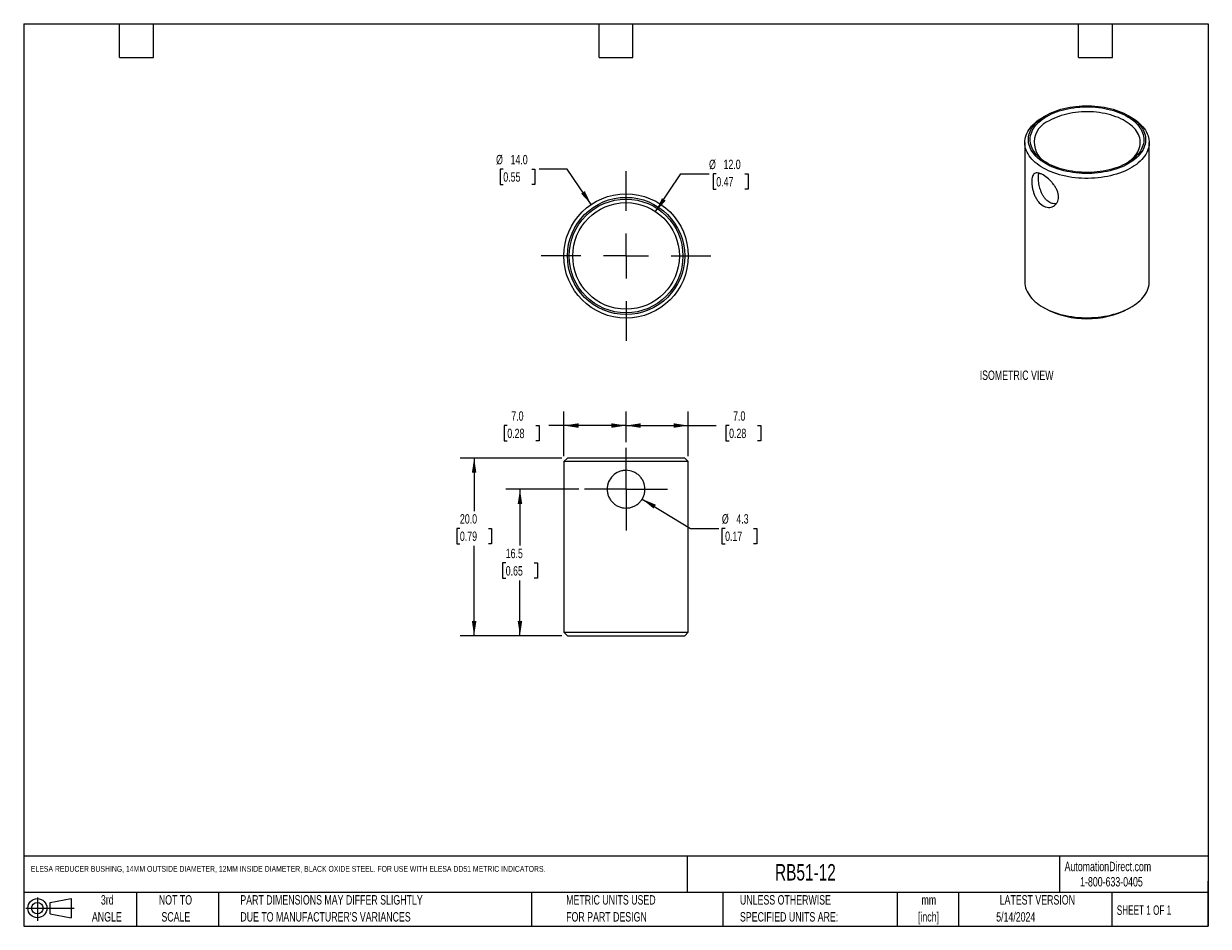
# Model space of a CAD drawing. Header units: millimetres. Extents: x 6 to 273, y 6 to 210.
import ezdxf

# ---------------------------------------------------------------- set-up
doc = ezdxf.new("R2010")
doc.units = ezdxf.units.MM
doc.linetypes.add('CENTERX2', pattern=[20.32, 12.7, -2.54, 2.54, -2.54])
doc.layers.add('CENTER', color=40, linetype='CENTERX2')
doc.layers.add('DIMENSIONS', color=140, linetype='Continuous', lineweight=25)
doc.layers.add('TEXT', color=140, linetype='Continuous', lineweight=25)
doc.styles.add('SLDTEXTSTYLE0', font='TXT', dxfattribs={"width": 0.7})
doc.styles.add('SLDTEXTSTYLE1', font='TXT', dxfattribs={"width": 0.65})
doc.dimstyles.new('SLDDIMSTYLE0', dxfattribs={"dimtxt": 2.158008, "dimasz": 3.302, "dimexe": 0, "dimexo": 0.0625, "dimgap": 0.539502, "dimtad": 0, "dimtih": 1, "dimtoh": 1, "dimlfac": 0.5, "dimrnd": 1e-09, "dimzin": 12, "dimdsep": 46, "dimtxsty": 'SLDTEXTSTYLE0', "dimsah": 1, "dimcen": 0, "dimadec": 0, "dimazin": 3, "dimtfac": 1, "dimtofl": 0, "dimtmove": 0, "dimatfit": 3, "dimfxl": 0, "dimfrac": 2, "dimtolj": 1, "dimtzin": 12, "dimarcsym": 0})
doc.dimstyles.new('SLDDIMSTYLE1', dxfattribs={"dimtxt": 2.158008, "dimasz": 3.302, "dimexe": 0, "dimexo": 0.0625, "dimgap": 0.539502, "dimtad": 0, "dimtih": 1, "dimtoh": 1, "dimlfac": 0.5, "dimrnd": 1e-09, "dimzin": 4, "dimdsep": 46, "dimtxsty": 'SLDTEXTSTYLE0', "dimsah": 1, "dimcen": 0.09, "dimadec": 0, "dimazin": 1, "dimtfac": 1, "dimtofl": 0, "dimtmove": 0, "dimatfit": 3, "dimfxl": 0, "dimfrac": 2, "dimtolj": 1, "dimtzin": 12, "dimarcsym": 0})
doc.dimstyles.new('SLDDIMSTYLE2', dxfattribs={"dimtxt": 2.158008, "dimasz": 3.302, "dimexe": 0, "dimexo": 0.0625, "dimgap": 0.539502, "dimtad": 0, "dimtih": 1, "dimtoh": 1, "dimlfac": 0.5, "dimrnd": 1e-09, "dimzin": 12, "dimdsep": 46, "dimtxsty": 'SLDTEXTSTYLE0', "dimsah": 1, "dimcen": 0.09, "dimadec": 0, "dimazin": 3, "dimtfac": 1, "dimtofl": 0, "dimtmove": 0, "dimatfit": 3, "dimfxl": 0, "dimfrac": 2, "dimtolj": 1, "dimtzin": 12, "dimarcsym": 0})
doc.dimstyles.new('SLDDIMSTYLE3', dxfattribs={"dimtxt": 2.158008, "dimasz": 3.302, "dimexe": 0, "dimexo": 0.0625, "dimgap": 0.539502, "dimtad": 0, "dimtih": 1, "dimtoh": 1, "dimlfac": 0.5, "dimrnd": 1e-09, "dimzin": 4, "dimdsep": 46, "dimtxsty": 'SLDTEXTSTYLE0', "dimsah": 1, "dimcen": 0, "dimadec": 0, "dimazin": 1, "dimtfac": 1, "dimtofl": 0, "dimtmove": 0, "dimatfit": 3, "dimfxl": 0, "dimfrac": 2, "dimtolj": 1, "dimtzin": 12, "dimarcsym": 0})

# ---------------------------------------------------------------- blocks, each defined once
blk = doc.blocks.new('Block11')
at = {"color": 7, "linetype": 'Continuous', "lineweight": 18}
for p, q in [((0, 2.88), (10.87, 2.88)), ((2.59, 5.31), (2.59, 0)), ((5.48, 4.17), (10.18, 5.03)), ((5.48, 1.6), (5.48, 4.17)), ((10.18, 5.03), (10.18, 0.73)), ((5.48, 1.6), (10.18, 0.73))]:
    blk.add_line(p, q, dxfattribs=at)
for radius in [2.15, 1.29]:
    blk.add_circle((2.59, 2.88), radius, dxfattribs=at)
blk = doc.blocks.new('Block12')
at = {"color": 7, "linetype": 'Continuous'}
blk.add_blockref('Block11', (0, 0), dxfattribs=at)
blk = doc.blocks.new('_D')
at = {"layer": 'DIMENSIONS'}
for p, q in [((145.59, 102.54), (156.47, 95.92)), ((156.47, 95.92), (162.82, 95.92)), ((164.27, 95.92), (163.55, 95.92)), ((163.55, 95.92), (163.55, 92.49)), ((170.68, 95.92), (171.41, 95.92)), ((171.41, 95.92), (171.41, 92.49)), ((163.55, 92.49), (164.27, 92.49)), ((171.41, 92.49), (170.68, 92.49))]:
    blk.add_line(p, q, dxfattribs=at)
blk.add_solid([(145.59, 102.54), (148.15, 100.39), (148.68, 101.26)], dxfattribs=at)
at = {"layer": 'DIMENSIONS', "char_height": 2.117, "attachment_point": 1, "style": 'SLDTEXTSTYLE0'}
for s, insert in [('%%c', (163.54, 99.13)), ('4.3', (166.8, 99.13)), ('0.17', (164.27, 95.22))]:
    blk.add_mtext(s, dxfattribs=dict(at, insert=insert))
blk = doc.blocks.new('_D_1')
at = {"layer": 'DIMENSIONS'}
for p, q in [((141.96, 115.35), (141.96, 122.25)), ((155.96, 112.22), (155.96, 122.25)), ((141.96, 119.08), (155.96, 119.08)), ((155.96, 119.08), (162.25, 119.08)), ((165.17, 119.08), (164.45, 119.08)), ((164.45, 119.08), (164.45, 115.65)), ((171.59, 119.08), (172.31, 119.08)), ((172.31, 119.08), (172.31, 115.65)), ((164.45, 115.65), (165.17, 115.65)), ((172.31, 115.65), (171.59, 115.65))]:
    blk.add_line(p, q, dxfattribs=at)
for points in [[(141.96, 119.08), (145.26, 118.57), (145.26, 119.59)], [(155.96, 119.08), (152.66, 119.59), (152.66, 118.57)]]:
    blk.add_solid(points, dxfattribs=at)
at = {"layer": 'DIMENSIONS', "char_height": 2.117, "attachment_point": 1, "style": 'SLDTEXTSTYLE0'}
for s, insert in [('7.0', (166.07, 122.29)), ('0.28', (165.17, 118.38))]:
    blk.add_mtext(s, dxfattribs=dict(at, insert=insert))
blk = doc.blocks.new('_D_2')
at = {"layer": 'DIMENSIONS'}
for p, q in [((127.96, 112.22), (127.96, 122.25)), ((141.96, 115.35), (141.96, 122.25)), ((115.23, 119.08), (114.51, 119.08)), ((114.51, 119.08), (114.51, 115.65)), ((121.64, 119.08), (122.37, 119.08)), ((122.37, 119.08), (122.37, 115.65)), ((127.96, 119.08), (124.57, 119.08)), ((141.96, 119.08), (127.96, 119.08)), ((114.51, 115.65), (115.23, 115.65)), ((122.37, 115.65), (121.64, 115.65))]:
    blk.add_line(p, q, dxfattribs=at)
for points in [[(127.96, 119.08), (131.26, 118.57), (131.26, 119.59)], [(141.96, 119.08), (138.66, 119.59), (138.66, 118.57)]]:
    blk.add_solid(points, dxfattribs=at)
at = {"layer": 'DIMENSIONS', "char_height": 2.117, "attachment_point": 1, "style": 'SLDTEXTSTYLE0'}
for s, insert in [('7.0', (116.13, 122.29)), ('0.28', (115.23, 118.38))]:
    blk.add_mtext(s, dxfattribs=dict(at, insert=insert))
blk = doc.blocks.new('_D_3')
at = {"layer": 'DIMENSIONS'}
for p, q in [((131.36, 104.75), (114.9, 104.75)), ((118.08, 104.75), (118.08, 92.05)), ((114.87, 88.14), (114.15, 88.14)), ((114.15, 88.14), (114.15, 84.71)), ((121.28, 88.14), (122.01, 88.14)), ((122.01, 88.14), (122.01, 84.71)), ((114.15, 84.71), (114.87, 84.71)), ((118.08, 71.75), (118.08, 84.22)), ((122.01, 84.71), (121.28, 84.71)), ((127.49, 71.75), (114.9, 71.75))]:
    blk.add_line(p, q, dxfattribs=at)
for points in [[(118.08, 104.75), (117.57, 101.45), (118.58, 101.45)], [(118.08, 71.75), (118.58, 75.06), (117.57, 75.06)]]:
    blk.add_solid(points, dxfattribs=at)
at = {"layer": 'DIMENSIONS', "char_height": 2.117, "attachment_point": 1, "style": 'SLDTEXTSTYLE0'}
for s, insert in [('16.5', (114.87, 91.35)), ('0.65', (114.87, 87.43))]:
    blk.add_mtext(s, dxfattribs=dict(at, insert=insert))
blk = doc.blocks.new('_D_4')
at = {"layer": 'DIMENSIONS'}
for p, q in [((127.49, 111.75), (104.59, 111.75)), ((107.76, 111.75), (107.76, 99.83)), ((104.56, 95.92), (103.83, 95.92)), ((103.83, 95.92), (103.83, 92.49)), ((110.97, 95.92), (111.69, 95.92)), ((111.69, 95.92), (111.69, 92.49)), ((103.83, 92.49), (104.56, 92.49)), ((107.76, 71.75), (107.76, 92)), ((111.69, 92.49), (110.97, 92.49)), ((127.49, 71.75), (104.59, 71.75))]:
    blk.add_line(p, q, dxfattribs=at)
for points in [[(107.76, 111.75), (107.25, 108.45), (108.27, 108.45)], [(107.76, 71.75), (108.27, 75.06), (107.25, 75.06)]]:
    blk.add_solid(points, dxfattribs=at)
at = {"layer": 'DIMENSIONS', "char_height": 2.117, "attachment_point": 1, "style": 'SLDTEXTSTYLE0'}
for s, insert in [('20.0', (104.56, 99.13)), ('0.79', (104.56, 95.22))]:
    blk.add_mtext(s, dxfattribs=dict(at, insert=insert))
blk = doc.blocks.new('SW_CENTERMARKSYMBOL_0')
at = {"layer": 'CENTER', "color": 0}
for p, q in [((0, 5.08), (0, 9.33)), ((0, 0), (0, 5.08)), ((-5.08, 0), (-9.33, 0)), ((0, 0), (-5.08, 0)), ((0, 0), (0, -5.08)), ((0, 0), (5.08, 0)), ((5.08, 0), (9.33, 0)), ((0, -5.08), (0, -9.33))]:
    blk.add_line(p, q, dxfattribs=at)
blk = doc.blocks.new('_D_5')
at = {"layer": 'DIMENSIONS'}
for p, q in [((114.33, 176.8), (113.6, 176.8)), ((113.6, 176.8), (113.6, 173.37)), ((120.74, 176.8), (121.46, 176.8)), ((121.46, 176.8), (121.46, 173.37)), ((128.72, 176.8), (122.37, 176.8)), ((134.11, 168.85), (128.72, 176.8)), ((113.6, 173.37), (114.33, 173.37)), ((121.46, 173.37), (120.74, 173.37))]:
    blk.add_line(p, q, dxfattribs=at)
blk.add_solid([(134.11, 168.85), (132.68, 171.87), (131.84, 171.3)], dxfattribs=at)
at = {"layer": 'DIMENSIONS', "char_height": 2.117, "attachment_point": 1, "style": 'SLDTEXTSTYLE0'}
for s, insert in [('%%c', (112.7, 180.01)), ('14.0', (115.96, 180.01)), ('0.55', (114.33, 176.1))]:
    blk.add_mtext(s, dxfattribs=dict(at, insert=insert))
blk = doc.blocks.new('_D_6')
at = {"layer": 'DIMENSIONS'}
for p, q in [((148.63, 167.24), (154.3, 175.72)), ((154.3, 175.72), (160.65, 175.72)), ((162.28, 175.72), (161.55, 175.72)), ((161.55, 175.72), (161.55, 172.29)), ((168.69, 175.72), (169.42, 175.72)), ((169.42, 175.72), (169.42, 172.29)), ((161.55, 172.29), (162.28, 172.29)), ((169.42, 172.29), (168.69, 172.29))]:
    blk.add_line(p, q, dxfattribs=at)
blk.add_solid([(148.63, 167.24), (150.89, 169.7), (150.04, 170.26)], dxfattribs=at)
at = {"layer": 'DIMENSIONS', "char_height": 2.117, "attachment_point": 1, "style": 'SLDTEXTSTYLE0'}
for s, insert in [('%%c', (160.65, 178.93)), ('12.0', (163.91, 178.93)), ('0.47', (162.28, 175.02))]:
    blk.add_mtext(s, dxfattribs=dict(at, insert=insert))
blk = doc.blocks.new('SW_CENTERMARKSYMBOL_1')
at = {"layer": 'CENTER', "color": 0}
for p, q in [((0, 10.16), (0, 19.08)), ((0, 0), (0, 5.08)), ((-10.16, 0), (-19.08, 0)), ((0, 0), (-5.08, 0)), ((0, 0), (0, -5.08)), ((0, 0), (5.08, 0)), ((10.16, 0), (19.08, 0)), ((0, -10.16), (0, -19.08))]:
    blk.add_line(p, q, dxfattribs=at)

msp = doc.modelspace()

# ---------------------------------------------------------------- linework, layer by layer
for p, q in [((236.402, 188.839), (235.836, 188.513)), ((255.639, 188.513), (255.073, 188.839)), ((231.738, 182.799), (231.738, 151.444)), ((259.738, 151.444), (259.738, 182.799)), ((235.836, 145.73), (236.402, 145.403)), ((255.073, 145.403), (255.639, 145.73)), ((128.762, 111.755), (127.962, 110.955)), ((127.962, 110.955), (127.962, 72.555)), ((155.962, 110.955), (127.962, 110.955)), ((155.162, 111.755), (128.762, 111.755)), ((155.962, 110.955), (155.162, 111.755)), ((155.962, 72.555), (155.962, 110.955)), ((127.962, 72.555), (128.762, 71.755)), ((127.962, 72.555), (155.962, 72.555)), ((155.162, 71.755), (155.962, 72.555)), ((128.762, 71.755), (155.162, 71.755))]:
    msp.add_line(p, q)
at = {"flags": 128}
for points in [[(236.404, 188.84), (236.923, 189.124), (237.468, 189.391), (238.037, 189.641), (238.628, 189.873), (239.241, 190.085), (239.873, 190.279), (240.521, 190.452), (241.186, 190.605), (241.863, 190.737), (242.552, 190.847), (243.25, 190.936), (243.956, 191.002), (244.666, 191.047), (245.38, 191.069), (246.095, 191.069), (246.809, 191.047), (247.52, 191.002), (248.225, 190.936), (248.923, 190.847), (249.612, 190.737), (250.29, 190.605), (250.954, 190.452), (251.603, 190.279), (252.234, 190.085), (252.847, 189.873), (253.438, 189.641), (254.008, 189.391), (254.552, 189.124), (255.071, 188.84), (255.563, 188.541), (256.026, 188.226), (256.458, 187.898), (256.86, 187.556), (257.228, 187.202), (257.563, 186.838), (257.863, 186.463), (258.128, 186.08), (258.356, 185.689), (258.547, 185.291), (258.701, 184.888), (258.817, 184.481), (258.894, 184.07), (258.933, 183.658), (258.933, 183.246), (258.894, 182.834), (258.817, 182.423), (258.701, 182.016), (258.547, 181.613), (258.356, 181.215), (258.128, 180.824), (257.863, 180.441), (257.563, 180.066), (257.228, 179.702), (256.86, 179.348), (256.458, 179.006), (256.026, 178.678), (255.563, 178.363), (255.071, 178.064), (254.552, 177.78), (254.008, 177.513), (253.438, 177.263), (252.847, 177.031), (252.234, 176.819), (251.603, 176.625), (250.954, 176.452), (250.29, 176.299), (249.612, 176.167), (248.923, 176.057), (248.225, 175.968), (247.52, 175.902), (246.809, 175.857), (246.095, 175.835), (245.38, 175.835), (244.666, 175.857), (243.956, 175.902), (243.25, 175.968), (242.552, 176.057), (241.863, 176.167), (241.186, 176.299), (240.521, 176.452), (239.873, 176.625), (239.241, 176.819), (238.628, 177.031), (238.037, 177.263), (237.468, 177.513), (236.923, 177.78), (236.404, 178.064), (235.912, 178.363), (235.449, 178.678), (235.017, 179.006), (234.616, 179.348), (234.247, 179.702), (233.912, 180.066), (233.612, 180.441), (233.347, 180.824), (233.119, 181.215), (232.928, 181.613), (232.774, 182.016), (232.658, 182.423), (232.581, 182.834), (232.542, 183.246), (232.542, 183.658), (232.581, 184.07), (232.658, 184.481), (232.774, 184.888), (232.928, 185.291), (233.119, 185.689), (233.347, 186.08), (233.612, 186.463), (233.912, 186.838), (234.247, 187.202), (234.616, 187.556), (235.017, 187.898), (235.449, 188.226), (235.912, 188.541), (236.404, 188.84)], [(236.687, 188.677), (237.199, 188.957), (237.737, 189.22), (238.3, 189.466), (238.885, 189.693), (239.491, 189.902), (240.116, 190.09), (240.758, 190.259), (241.415, 190.407), (242.085, 190.534), (242.767, 190.639), (243.457, 190.723), (244.154, 190.785), (244.856, 190.824), (245.561, 190.841), (246.267, 190.835), (246.97, 190.807), (247.67, 190.757), (248.364, 190.684), (249.05, 190.589), (249.727, 190.473), (250.39, 190.336), (251.04, 190.177), (251.674, 189.998), (252.29, 189.8), (252.886, 189.582), (253.46, 189.345), (254.01, 189.091), (254.536, 188.819), (255.035, 188.531), (255.505, 188.228), (255.946, 187.91), (256.356, 187.578), (256.733, 187.234), (257.078, 186.879), (257.388, 186.513), (257.662, 186.138), (257.9, 185.755), (258.101, 185.364), (258.265, 184.968), (258.391, 184.568), (258.478, 184.164), (258.527, 183.757), (258.536, 183.35), (258.507, 182.943), (258.439, 182.538), (258.333, 182.135), (258.188, 181.737), (258.005, 181.344), (257.786, 180.957), (257.529, 180.577), (257.237, 180.207), (256.91, 179.846), (256.549, 179.496), (256.155, 179.158), (255.729, 178.833), (255.273, 178.523), (254.789, 178.227), (254.276, 177.947), (253.738, 177.684), (253.175, 177.438), (252.59, 177.211), (251.984, 177.002), (251.359, 176.813), (250.717, 176.645), (250.06, 176.497), (249.39, 176.37), (248.709, 176.264), (248.018, 176.181), (247.321, 176.119), (246.619, 176.08), (245.914, 176.063), (245.209, 176.069), (244.505, 176.097), (243.805, 176.147), (243.111, 176.22), (242.425, 176.314), (241.749, 176.431), (241.085, 176.568), (240.435, 176.727), (239.801, 176.905), (239.185, 177.104), (238.59, 177.322), (238.016, 177.559), (237.465, 177.813), (236.939, 178.085), (236.441, 178.373), (235.97, 178.676), (235.529, 178.994), (235.119, 179.326), (234.742, 179.669), (234.397, 180.025), (234.088, 180.391), (233.813, 180.766), (233.575, 181.149), (233.374, 181.539), (233.21, 181.936), (233.084, 182.336), (232.997, 182.74), (232.949, 183.147), (232.939, 183.554), (232.968, 183.961), (233.036, 184.366), (233.142, 184.769), (233.287, 185.167), (233.47, 185.56), (233.69, 185.947), (233.946, 186.327), (234.238, 186.697), (234.565, 187.058), (234.926, 187.408), (235.32, 187.746), (235.746, 188.07), (236.202, 188.381), (236.687, 188.677)], [(254.498, 178.064), (254.912, 178.333), (255.335, 178.64), (255.727, 178.96), (256.087, 179.293), (256.414, 179.636), (256.707, 179.99), (256.965, 180.353), (257.186, 180.723), (257.371, 181.101), (257.519, 181.483), (257.629, 181.87), (257.701, 182.26), (257.735, 182.652), (257.73, 183.044), (257.687, 183.435), (257.605, 183.824), (257.486, 184.21), (257.329, 184.592), (257.134, 184.967), (256.904, 185.336), (256.637, 185.697), (256.336, 186.048), (256, 186.389), (255.632, 186.718), (255.232, 187.035), (254.802, 187.339), (254.342, 187.627), (253.855, 187.901), (253.342, 188.158), (252.805, 188.397), (252.245, 188.619), (251.664, 188.822), (251.064, 189.006), (250.447, 189.17), (249.815, 189.314), (249.17, 189.437), (248.514, 189.538), (247.849, 189.618), (247.178, 189.676), (246.501, 189.712), (245.822, 189.726), (245.143, 189.718), (244.466, 189.687), (243.793, 189.635), (243.127, 189.56), (242.468, 189.464), (241.82, 189.347), (241.185, 189.208), (240.564, 189.049), (239.96, 188.87), (239.374, 188.672), (238.808, 188.455), (238.265, 188.219), (237.746, 187.966), (237.252, 187.697)], [(255.639, 188.513), (255.767, 188.438), (256.268, 188.124), (256.741, 187.796), (257.182, 187.454), (257.592, 187.099), (257.968, 186.731), (258.311, 186.353), (258.618, 185.965), (258.89, 185.569), (259.125, 185.164), (259.322, 184.753), (259.482, 184.336), (259.603, 183.915), (259.686, 183.491), (259.73, 183.065), (259.735, 182.639), (259.701, 182.212), (259.628, 181.788), (259.516, 181.366), (259.366, 180.948), (259.178, 180.536), (258.952, 180.129), (258.69, 179.731), (258.391, 179.34), (258.057, 178.96), (257.689, 178.59), (257.288, 178.231), (256.854, 177.886), (256.389, 177.554), (255.895, 177.237), (255.372, 176.935), (254.823, 176.65), (254.248, 176.381), (253.65, 176.131), (253.029, 175.899), (252.388, 175.687), (251.729, 175.494), (251.052, 175.322), (250.361, 175.17), (249.658, 175.04), (248.943, 174.931), (248.219, 174.845), (247.489, 174.78), (246.753, 174.738), (246.015, 174.718), (245.276, 174.721), (244.538, 174.746), (243.803, 174.794), (243.074, 174.864), (242.353, 174.956), (241.64, 175.071), (240.94, 175.206), (240.252, 175.363), (239.58, 175.54), (238.925, 175.738), (238.289, 175.955), (237.674, 176.192), (237.081, 176.447), (236.513, 176.719), (235.97, 177.009), (235.454, 177.315), (234.967, 177.636), (234.51, 177.971), (234.084, 178.32), (233.691, 178.681), (233.331, 179.054), (233.006, 179.437), (232.717, 179.829), (232.463, 180.23), (232.247, 180.638), (232.068, 181.052), (231.928, 181.471), (231.826, 181.894), (231.762, 182.319), (231.738, 182.745), (231.753, 183.172), (231.806, 183.598), (231.899, 184.021), (232.03, 184.441), (232.199, 184.856), (232.406, 185.266), (232.65, 185.668), (232.93, 186.063), (233.247, 186.449), (233.598, 186.824), (233.983, 187.189), (234.401, 187.541), (234.85, 187.879), (235.329, 188.204), (235.838, 188.514), (235.838, 188.514)], [(231.738, 151.444), (231.738, 151.39), (231.762, 150.964), (231.826, 150.539), (231.928, 150.116), (232.068, 149.697), (232.247, 149.283), (232.463, 148.875), (232.717, 148.474), (233.006, 148.082), (233.331, 147.699), (233.691, 147.326), (234.084, 146.965), (234.51, 146.616), (234.967, 146.28), (235.454, 145.959), (235.97, 145.654), (236.513, 145.364), (237.081, 145.092), (237.674, 144.837), (238.289, 144.6), (238.925, 144.383), (239.58, 144.185), (240.252, 144.008), (240.94, 143.851), (241.64, 143.715), (242.353, 143.601), (243.074, 143.509), (243.803, 143.439), (244.538, 143.391), (245.276, 143.366), (246.015, 143.363), (246.753, 143.383), (247.489, 143.425), (248.219, 143.49), (248.943, 143.576), (249.658, 143.685), (250.361, 143.815), (251.052, 143.967), (251.729, 144.139), (252.388, 144.332), (253.029, 144.544), (253.65, 144.776), (254.248, 145.026), (254.823, 145.294), (255.372, 145.58), (255.895, 145.882), (256.389, 146.199), (256.854, 146.531), (257.288, 146.876), (257.689, 147.234), (258.057, 147.604), (258.391, 147.985), (258.69, 148.375), (258.952, 148.774), (259.178, 149.181), (259.366, 149.593), (259.516, 150.011), (259.628, 150.433), (259.701, 150.857), (259.735, 151.284), (259.738, 151.444)]]:
    msp.add_lwpolyline(points, dxfattribs=at)
for radius in [14, 13.2, 12.8, 12]:
    msp.add_circle((141.962, 157.259), radius)
for centre, radius, start, end in [((239.07, 182.825), 5.2, 110.45797, 246.26991), ((245.738, 163.33), 20.212, 242.4921, 297.5079)]:
    msp.add_arc(centre, radius, start, end)
for points, knots in [([(238.195, 168.475), (238.025, 168.376), (237.844, 168.303), (237.464, 168.207), (237.262, 168.185), (236.856, 168.195), (236.652, 168.228), (236.24, 168.349), (236.034, 168.438), (235.444, 168.779), (235.071, 169.115), (234.592, 169.725), (234.443, 169.95), (234.173, 170.422), (234.052, 170.669), (233.837, 171.183), (233.741, 171.451), (233.581, 171.984), (233.514, 172.251), (233.406, 172.788), (233.367, 173.049), (233.313, 173.553), (233.3, 173.799), (233.3, 174.256), (233.313, 174.467), (233.367, 174.856), (233.407, 175.033), (233.567, 175.491), (233.729, 175.711), (234.158, 175.959), (234.431, 175.99), (234.911, 175.901), (235.085, 175.848), (235.449, 175.701), (235.639, 175.607), (236.236, 175.262), (236.652, 174.959), (237.264, 174.417), (237.461, 174.226), (237.841, 173.82), (238.025, 173.603), (238.362, 173.16), (238.516, 172.932), (238.792, 172.463), (238.912, 172.221), (239.204, 171.503), (239.31, 171.013), (239.311, 170.33), (239.284, 170.106), (239.183, 169.691), (239.108, 169.497), (238.913, 169.139), (238.793, 168.975), (238.519, 168.694), (238.365, 168.573), (238.195, 168.475)], [0, 0, 0, 0, 0.03125, 0.03125, 0.0625, 0.0625, 0.09375, 0.09375, 0.125, 0.125, 0.1875, 0.1875, 0.21875, 0.21875, 0.25, 0.25, 0.28125, 0.28125, 0.3125, 0.3125, 0.34375, 0.34375, 0.375, 0.375, 0.40625, 0.40625, 0.4375, 0.4375, 0.5, 0.5, 0.5625, 0.5625, 0.59375, 0.59375, 0.625, 0.625, 0.6875, 0.6875, 0.71875, 0.71875, 0.75, 0.75, 0.78125, 0.78125, 0.8125, 0.8125, 0.875, 0.875, 0.90625, 0.90625, 0.9375, 0.9375, 0.96875, 0.96875, 1, 1, 1, 1]), ([(238.814, 169.039), (238.674, 169.025), (238.369, 168.995), (237.885, 169.084), (237.376, 169.278), (236.884, 169.595), (236.419, 170.027), (236.004, 170.561), (235.65, 171.17), (235.364, 171.825), (235.142, 172.492), (234.979, 173.158), (234.867, 173.807), (234.805, 174.431), (234.791, 175.021), (234.82, 175.52), (234.881, 175.777), (234.908, 175.89)], [0, 0, 0, 0, 0.0563729, 0.1225699, 0.1887552, 0.2583159, 0.3278859, 0.3997669, 0.471669, 0.5409631, 0.6102572, 0.6759681, 0.7416625, 0.8081509, 0.8746289, 0.9453199, 1, 1, 1, 1]), ([(144.969, 101.751), (144.772, 101.554), (144.558, 101.379), (144.099, 101.071), (143.85, 100.937), (143.337, 100.724), (143.071, 100.643), (142.521, 100.533), (142.24, 100.505), (141.404, 100.505), (140.842, 100.618), (140.075, 100.937), (139.826, 101.07), (139.366, 101.378), (139.153, 101.553), (138.762, 101.944), (138.584, 102.161), (138.277, 102.62), (138.146, 102.864), (137.93, 103.382), (137.849, 103.648), (137.74, 104.194), (137.712, 104.477), (137.712, 105.037), (137.74, 105.313), (137.849, 105.861), (137.932, 106.132), (138.251, 106.899), (138.567, 107.37), (139.345, 108.149), (139.815, 108.465), (140.585, 108.785), (140.856, 108.868), (141.403, 108.977), (141.68, 109.005), (142.524, 109.005), (143.078, 108.893), (143.852, 108.571), (144.096, 108.441), (144.554, 108.134), (144.772, 107.955), (145.163, 107.565), (145.337, 107.352), (145.647, 106.891), (145.779, 106.643), (146.099, 105.876), (146.212, 105.314), (146.212, 104.478), (146.184, 104.194), (146.075, 103.648), (145.994, 103.383), (145.78, 102.868), (145.647, 102.621), (145.341, 102.162), (145.166, 101.949), (144.969, 101.751)], [0, 0, 0, 0, 0.03125, 0.03125, 0.0625, 0.0625, 0.09375, 0.09375, 0.125, 0.125, 0.1875, 0.1875, 0.21875, 0.21875, 0.25, 0.25, 0.28125, 0.28125, 0.3125, 0.3125, 0.34375, 0.34375, 0.375, 0.375, 0.40625, 0.40625, 0.4375, 0.4375, 0.5, 0.5, 0.5625, 0.5625, 0.59375, 0.59375, 0.625, 0.625, 0.6875, 0.6875, 0.71875, 0.71875, 0.75, 0.75, 0.78125, 0.78125, 0.8125, 0.8125, 0.875, 0.875, 0.90625, 0.90625, 0.9375, 0.9375, 0.96875, 0.96875, 1, 1, 1, 1])]:
    msp.add_open_spline(points, degree=3, knots=knots)
at = {"layer": 'TEXT'}
for p, q in [((6.35, 209.55), (273.05, 209.55)), ((6.35, 209.55), (6.35, 6.35)), ((27.94, 201.93), (27.94, 209.55)), ((35.56, 201.93), (35.56, 209.55)), ((135.89, 201.93), (135.89, 209.55)), ((143.51, 201.93), (143.51, 209.55)), ((243.84, 201.93), (243.84, 209.55)), ((251.46, 201.93), (251.46, 209.55)), ((273.05, 209.55), (273.05, 6.35)), ((27.94, 201.93), (35.56, 201.93)), ((135.89, 201.93), (143.51, 201.93)), ((243.84, 201.93), (251.46, 201.93)), ((273.05, 22.126), (6.35, 22.126)), ((155.759, 22.126), (155.759, 13.97)), ((239.575, 22.126), (239.575, 13.97)), ((273.05, 6.35), (273.05, 16.51)), ((273.05, 13.97), (6.35, 13.97)), ((31.75, 13.97), (31.75, 6.35)), ((50.212, 13.97), (50.212, 6.35)), ((120.646, 13.97), (120.646, 6.35)), ((163.78, 13.97), (163.78, 6.35)), ((203.024, 13.97), (203.024, 6.35)), ((216.812, 13.97), (216.812, 6.35)), ((251.349, 13.97), (251.349, 6.35)), ((6.35, 6.35), (273.05, 6.35))]:
    msp.add_line(p, q, dxfattribs=at)

# ---------------------------------------------------------------- block references
at = {"layer": 'CENTER'}
for name, p in [('SW_CENTERMARKSYMBOL_1', (141.962, 157.259)), ('SW_CENTERMARKSYMBOL_0', (141.962, 104.755))]:
    msp.add_blockref(name, p, dxfattribs=at)
at = {"layer": 'TEXT'}
msp.add_blockref('Block12', (6.838, 7.554), dxfattribs=at)

# ---------------------------------------------------------------- texts
at = {"color": 179, "linetype": 'Continuous', "lineweight": 18, "char_height": 2.11667, "attachment_point": 1, "style": 'SLDTEXTSTYLE0'}
for s, insert in [('AutomationDirect.com', (240.695, 20.877)), ('1-800-633-0405', (244.192, 17.437))]:
    msp.add_mtext(s, dxfattribs=dict(at, insert=insert))
at = {"layer": 'DIMENSIONS', "insert": (221.581, 131.47), "char_height": 2.11667, "attachment_point": 1, "style": 'SLDTEXTSTYLE0'}
msp.add_mtext('ISOMETRIC VIEW', dxfattribs=at)
at = {"layer": 'TEXT'}
for s, insert, char_height, attachment_point, style in [('ELESA REDUCER BUSHING, 14MM OUTSIDE DIAMETER, 12MM INSIDE DIAMETER, BLACK OXIDE STEEL. FOR USE WITH ELESA DD51 METRIC INDICATORS.', (7.966, 19.945), 1.322917, 1, 'SLDTEXTSTYLE0'), ('RB51-12', (175.502, 20.364), 3.7042, 1, 'SLDTEXTSTYLE0'), ('3rd', (25.162, 13.364), 2.1167, 2, 'SLDTEXTSTYLE0'), ('NOT TO', (40.516, 13.364), 2.1167, 2, 'SLDTEXTSTYLE0'), ('PART DIMENSIONS MAY DIFFER SLIGHTLY', (55.119, 13.364), 2.11667, 1, 'SLDTEXTSTYLE0'), ('METRIC UNITS USED', (128.478, 13.364), 2.11667, 1, 'SLDTEXTSTYLE0'), ('UNLESS OTHERWISE', (167.608, 13.364), 2.11667, 1, 'SLDTEXTSTYLE0'), ('LATEST VERSION', (234.552, 13.364), 2.11667, 2, 'SLDTEXTSTYLE0'), ('mm', (210.13, 13.361), 2.1167, 2, 'SLDTEXTSTYLE0'), ('SHEET 1 OF 1', (252.441, 11.051), 2.11667, 1, 'SLDTEXTSTYLE1'), ('ANGLE', (25.065, 9.542), 2.1167, 2, 'SLDTEXTSTYLE0'), ('SCALE', (40.612, 9.542), 2.1167, 2, 'SLDTEXTSTYLE0'), ("DUE TO MANUFACTURER'S VARIANCES", (55.119, 9.542), 2.11667, 1, 'SLDTEXTSTYLE0'), ('FOR PART DESIGN', (128.478, 9.542), 2.11667, 1, 'SLDTEXTSTYLE0'), ('SPECIFIED UNITS ARE:', (167.608, 9.542), 2.11667, 1, 'SLDTEXTSTYLE0'), ('[inch]', (210.047, 9.539), 2.1167, 2, 'SLDTEXTSTYLE0'), ('5/14/2024', (229.701, 9.528), 2.1167, 2, 'SLDTEXTSTYLE0')]:
    msp.add_mtext(s, dxfattribs=dict(at, insert=insert, char_height=char_height, attachment_point=attachment_point, style=style))

# ---------------------------------------------------------------- dimensions: what is measured, and where the dimension line sits
at = {"layer": 'DIMENSIONS'}
for p1, p2, dimstyle, picture, middle in [((149.816, 145.67), (134.108, 168.849), 'SLDDIMSTYLE3', '_D_5', (117.533, 176.802)), ((135.293, 147.283), (148.631, 167.236), 'SLDDIMSTYLE3', '_D_6', (165.486, 175.716)), ((138.332, 106.966), (145.591, 102.544), 'SLDDIMSTYLE0', '_D', (167.476, 95.917))]:
    dim = msp.add_diameter_dim_2p(p1=p1, p2=p2, dimstyle=dimstyle, dxfattribs=at)
    dim.commit()
    dim.dimension.update_dxf_attribs({"geometry": picture, "text_midpoint": middle, "dimtype": 163})
for base, p2, picture, middle in [((127.962, 119.079), (127.962, 110.955), '_D_2', (118.438, 119.079)), ((155.962, 119.079), (155.962, 110.955), '_D_1', (168.381, 119.079))]:
    dim = msp.add_linear_dim(base=base, p1=(141.962, 114.085), p2=p2, dimstyle='SLDDIMSTYLE1', dxfattribs=at)
    dim.commit()
    dim.dimension.update_dxf_attribs({"geometry": picture, "text_midpoint": middle, "dimtype": 160})
for base, p1, dimstyle, picture, middle in [((107.762, 71.755), (128.762, 111.755), 'SLDDIMSTYLE1', '_D_4', (107.762, 95.917)), ((118.076, 71.755), (132.632, 104.755), 'SLDDIMSTYLE2', '_D_3', (118.076, 88.136))]:
    dim = msp.add_linear_dim(base=base, p1=p1, p2=(128.762, 71.755), angle=90, dimstyle=dimstyle, dxfattribs=at)
    dim.commit()
    dim.dimension.update_dxf_attribs({"geometry": picture, "text_midpoint": middle, "dimtype": 160})

doc.saveas('drawing.dxf')
